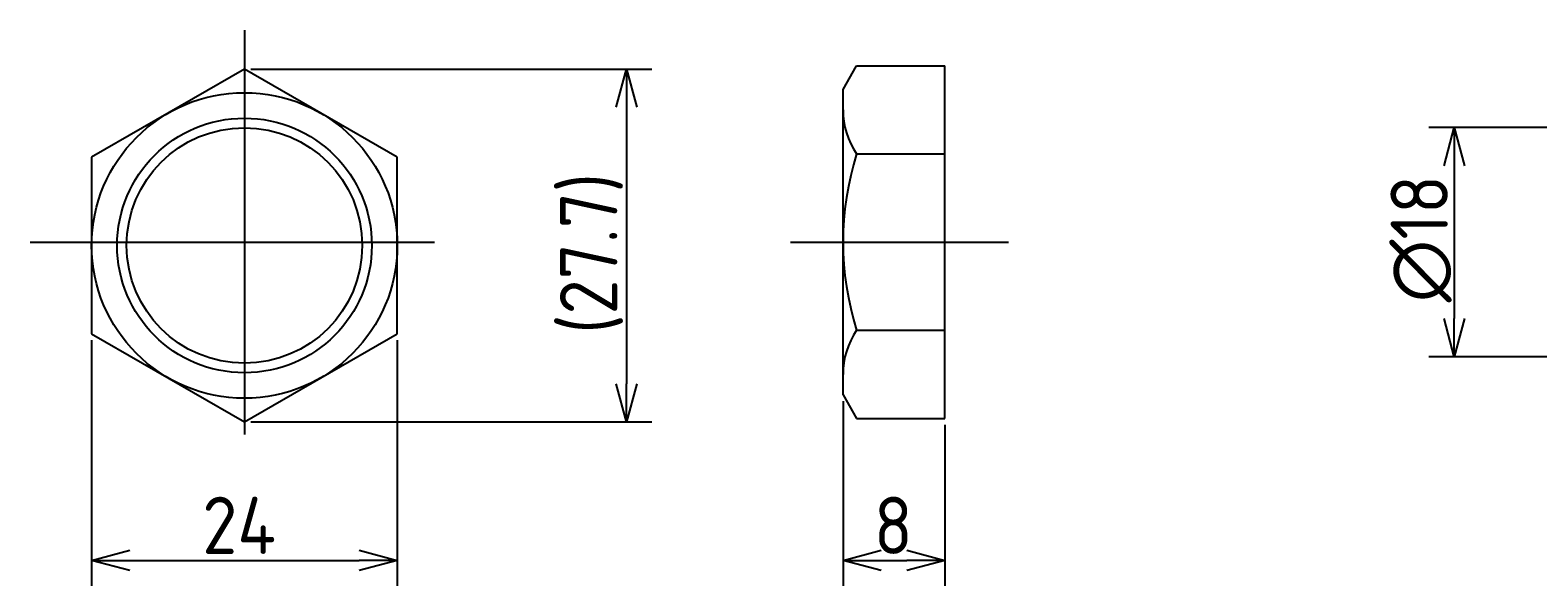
# Model space of a CAD drawing. Extents: x 43 to 387, y 128 to 201.
# Tile 1 of 5: x 43 to 162, y 148 to 192. Entities that reach past the tile are written whole.
import ezdxf

# ---------------------------------------------------------------- set-up
doc = ezdxf.new("R2010")
doc.units = 0
doc.linetypes.add('CENTER', pattern=[50.8, 31.75, -6.35, 6.35, -6.35])
doc.layers.get('0').update_dxf_attribs({"linetype": 'CONTINUOUS'})
doc.layers.get('DEFPOINTS').update_dxf_attribs({"linetype": 'CONTINUOUS'})
for name, color, linetype in [('図形', 7, 'CONTINUOUS'), ('図枠', 7, 'CONTINUOUS'), ('寸法_文字', 3, 'CONTINUOUS')]:
    doc.layers.add(name, color=color, linetype=linetype)
doc.layers.get('0').off()
doc.styles.add('DIMENSION', font='isocp.shx', dxfattribs={"bigfont": 'bigfont.shx'})
doc.dimstyles.get("Standard").update_dxf_attribs({"dimtxt": 0.18, "dimasz": 0.18, "dimexe": 0.18, "dimexo": 0.0625, "dimgap": 0.09, "dimtad": 0, "dimtih": 1, "dimtoh": 1, "dimzin": 0, "dimcen": 0.09, "dimazin": 3, "dimtfac": 1, "dimtofl": 0, "dimtmove": 0, "dimatfit": 3})

# ---------------------------------------------------------------- blocks, each defined once
blk = doc.blocks.new('_OPEN30')
at = {"color": 0, "linetype": 'BYBLOCK'}
for p, q in [((-1, 0.268), (0, 0)), ((0, 0), (-1, -0.268)), ((0, 0), (-1, 0))]:
    blk.add_line(p, q, dxfattribs=at)
blk = doc.blocks.new('*U54')
at = {"layer": '寸法_文字', "color": 3, "style": 'DIMENSION'}
blk.add_text('24', height=4.5, dxfattribs=at).set_placement((56.68, 150.5))
blk = doc.blocks.new('*D12')
at = {"layer": 'DEFPOINTS', "color": 0}
for p in [(48, 167.81), (72, 167.81), (72, 150)]:
    blk.add_point(p, dxfattribs=at)
at = {"layer": '寸法_文字', "color": 3}
for p, q in [((48, 167.31), (48, 148)), ((72, 167.31), (72, 148)), ((51, 150), (69, 150))]:
    blk.add_line(p, q, dxfattribs=at)
at = {"layer": '図枠'}
blk.add_blockref('*U54', (0, 0), dxfattribs=at)
at = {"layer": '寸法_文字', "color": 3, "xscale": 3, "yscale": 3, "zscale": 3, "rotation": 180}
blk.add_blockref('_OPEN30', (48, 150), dxfattribs=at)
at = {"layer": '寸法_文字', "color": 3, "xscale": 3, "yscale": 3, "zscale": 3}
blk.add_blockref('_OPEN30', (72, 150), dxfattribs=at)
blk = doc.blocks.new('*U55')
at = {"layer": '寸法_文字', "color": 3, "style": 'DIMENSION'}
blk.add_text('(27.7)', height=4.5, rotation=90, dxfattribs=at).set_placement((89.275, 167.8))
blk = doc.blocks.new('*D13')
at = {"layer": 'DEFPOINTS', "color": 0}
for p in [(60, 188.59), (60, 160.88), (90, 160.88)]:
    blk.add_point(p, dxfattribs=at)
at = {"layer": '寸法_文字', "color": 3}
for p, q in [((60.5, 188.59), (92, 188.59)), ((90, 185.59), (90, 163.88)), ((60.5, 160.88), (92, 160.88))]:
    blk.add_line(p, q, dxfattribs=at)
at = {"layer": '図枠'}
blk.add_blockref('*U55', (0, 0), dxfattribs=at)
at = {"layer": '寸法_文字', "color": 3, "xscale": 3, "yscale": 3, "zscale": 3}
for p, rotation in [((90, 188.59), 90), ((90, 160.88), 270)]:
    blk.add_blockref('_OPEN30', p, dxfattribs=dict(at, rotation=rotation))
blk = doc.blocks.new('*U56')
at = {"layer": '寸法_文字', "color": 3, "style": 'DIMENSION'}
blk.add_text('8', height=4.5, dxfattribs=at).set_placement((109.425, 150.5))
blk = doc.blocks.new('*D14')
at = {"layer": 'DEFPOINTS', "color": 0}
for p in [(107, 163), (115, 161.14), (115, 150)]:
    blk.add_point(p, dxfattribs=at)
at = {"layer": '寸法_文字', "color": 3}
for p, q in [((107, 162.5), (107, 148)), ((115, 160.64), (115, 148)), ((110, 150), (112, 150))]:
    blk.add_line(p, q, dxfattribs=at)
at = {"layer": '図枠'}
blk.add_blockref('*U56', (0, 0), dxfattribs=at)
at = {"layer": '寸法_文字', "color": 3, "xscale": 3, "yscale": 3, "zscale": 3, "rotation": 180}
blk.add_blockref('_OPEN30', (107, 150), dxfattribs=at)
at = {"layer": '寸法_文字', "color": 3, "xscale": 3, "yscale": 3, "zscale": 3}
blk.add_blockref('_OPEN30', (115, 150), dxfattribs=at)
blk = doc.blocks.new('*U57')
at = {"layer": '寸法_文字', "color": 3, "style": 'DIMENSION'}
blk.add_text('∅18', height=4.5, rotation=90, dxfattribs=at).set_placement((154.5, 170.275))
blk = doc.blocks.new('*D15')
at = {"layer": 'DEFPOINTS', "color": 0}
for p in [(171, 184), (155, 166), (171, 166)]:
    blk.add_point(p, dxfattribs=at)
at = {"layer": '寸法_文字', "color": 3}
for p, q in [((170.5, 184), (153, 184)), ((155, 181), (155, 169)), ((170.5, 166), (153, 166))]:
    blk.add_line(p, q, dxfattribs=at)
at = {"layer": '図枠'}
blk.add_blockref('*U57', (0, 0), dxfattribs=at)
at = {"layer": '寸法_文字', "color": 3, "xscale": 3, "yscale": 3, "zscale": 3}
for p, rotation in [((155, 184), 90), ((155, 166), 270)]:
    blk.add_blockref('_OPEN30', p, dxfattribs=dict(at, rotation=rotation))

msp = doc.modelspace()

# ---------------------------------------------------------------- linework, layer by layer
at = {"layer": '図形', "color": 3, "linetype": 'CENTER'}
for p, q in [((60, 191.651), (60, 158.349)), ((43.172, 175), (76.828, 175)), ((102.875, 175), (120, 175))]:
    msp.add_line(p, q, dxfattribs=at)
at = {"layer": '図形'}
for p, q in [((60, 188.592), (48, 181.664)), ((72, 181.664), (60, 188.592)), ((107, 187), (108.072, 188.856)), ((108.072, 188.856), (115, 188.856)), ((115, 161.144), (115, 188.856)), ((107, 163), (107, 187)), ((48, 181.664), (48, 167.808)), ((72, 167.808), (72, 181.664)), ((108.072, 181.928), (115, 181.928)), ((48, 167.808), (60, 160.879)), ((60, 160.879), (72, 167.808)), ((108.072, 168.072), (115, 168.072)), ((107, 163), (108.072, 161.144)), ((108.072, 161.144), (115, 161.144))]:
    msp.add_line(p, q, dxfattribs=at)
for radius in [12, 9.25]:
    msp.add_circle((60, 174.736), radius, dxfattribs=at)
at = {"layer": '図形', "color": 3}
msp.add_circle((60, 174.736), 10, dxfattribs=at)
at = {"layer": '図形'}
for centre, radius, start, end in [((113.134, 185.392), 6.134, 180, 214.38425), ((129.928, 175), 22.928, 162.41205, 197.58795), ((113.134, 164.608), 6.134, 145.61575, 180)]:
    msp.add_arc(centre, radius, start, end, dxfattribs=at)

# ---------------------------------------------------------------- dimensions: what is measured, and where the dimension line sits
at = {"layer": '寸法_文字'}
dim = msp.add_linear_dim(base=(90, 160.879), p1=(60, 188.592), p2=(60, 160.879), angle=90, text='(<>)', dimstyle='Standard', override={"dimdec": 1}, dxfattribs=at)
dim.commit()
dim.dimension.update_dxf_attribs({"geometry": '*D13', "text_midpoint": (90, 175), "dimtype": 128})
at = {"layer": '寸法_文字', "color": 3}
dim = msp.add_linear_dim(base=(155, 166), p1=(171, 184), p2=(171, 166), angle=90, text='%%c<>', dimstyle='Standard', dxfattribs=at)
dim.commit()
dim.dimension.update_dxf_attribs({"geometry": '*D15', "text_midpoint": (155, 175), "dimtype": 128})
at = {"layer": '寸法_文字'}
for base, p1, p2, picture, middle in [((72, 150), (48, 167.808), (72, 167.808), '*D12', (60, 150)), ((115, 150), (107, 163), (115, 161.144), '*D14', (111, 150))]:
    dim = msp.add_linear_dim(base=base, p1=p1, p2=p2, dimstyle='Standard', dxfattribs=at)
    dim.commit()
    dim.dimension.update_dxf_attribs({"geometry": picture, "text_midpoint": middle, "dimtype": 128})

doc.saveas('drawing.dxf')
